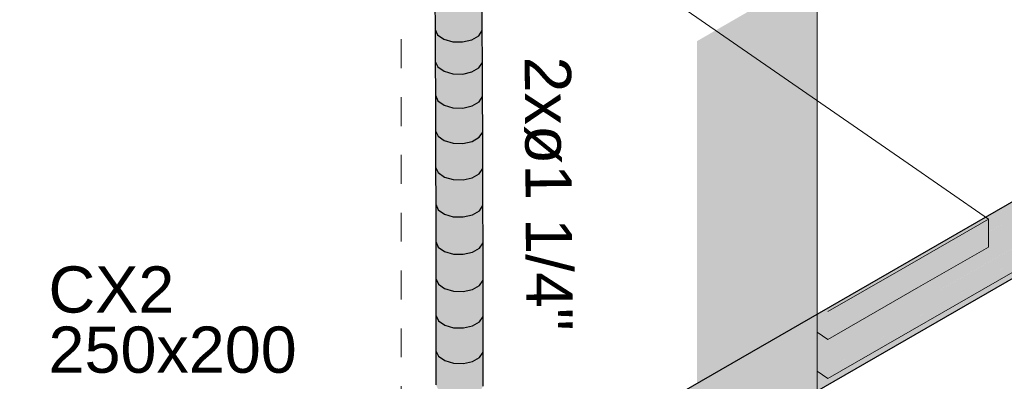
# Model space of a CAD drawing. Header units: millimetres. Extents: x 4480191 to 4481199, y -30324204 to -30323479.
# Tile 16 of 243: x 4480419.63 to 4480423.88, y -30324182.6 to -30324181.04. Entities that reach past the tile are written whole.
import ezdxf

# ---------------------------------------------------------------- set-up
doc = ezdxf.new("R2010")
doc.units = ezdxf.units.MM
doc.linetypes.add('JIS_02_1.2', pattern=[0.25, 0.125, -0.125])
doc.linetypes.add('NULL', pattern=[0])
for name, color, linetype, lineweight in [('DI-Elementos externos em corte', 9, 'Continuous', 18), ('DI-Elementos externos em vista', 9, 'Continuous', 5), ('DI-Pontilhado', 7, 'JIS_02_1.2', 9), ('EL-Condutos ARC (Direta)', 14, 'Continuous', 25), ('EL-Condutos QD (Baixa)', 54, 'Continuous', 25), ('EL-Textos conduto ARC', 7, 'Continuous', 9), ('Textos', 7, 'Continuous', 9)]:
    doc.layers.add(name, color=color, linetype=linetype, lineweight=lineweight)
doc.styles.add('ARIAL', font='arial.ttf')

msp = doc.modelspace()

# ---------------------------------------------------------------- hatches: boundary and pattern name
at = {"layer": 'DI-Elementos externos em corte', "linetype": 'Continuous'}
for points in [[(4480423.0728, -30324186.9423), (4480423.0728, -30324180.8289), (4480422.5531, -30324181.1289), (4480422.5531, -30324183.5214)], [(4480423.8118, -30324182.0188), (4480423.8118, -30324181.8982), (4480423.1189, -30324182.2982), (4480423.1189, -30324182.4188)]]:
    msp.add_hatch(color=51, dxfattribs=at).paths.add_polyline_path(points)
at = {"layer": 'EL-Condutos ARC (Direta)', "linetype": 'Continuous'}
for points in [[(4480421.4225, -30324181.0777), (4480421.4328, -30324180.9726), (4480421.4218, -30324180.949)], [(4480421.6264, -30324181.0831), (4480421.6256, -30324180.9544), (4480421.5242, -30324180.9455), (4480421.4597, -30324180.9915), (4480421.4328, -30324180.9726), (4480421.4225, -30324181.0777), (4480421.4335, -30324181.1013), (4480421.4604, -30324181.1202), (4480421.4984, -30324181.1312), (4480421.541, -30324181.1323), (4480421.5809, -30324181.1234), (4480421.6111, -30324181.106)], [(4480421.4225, -30324181.078), (4480421.4233, -30324181.2149), (4480421.4335, -30324181.1013)], [(4480421.627, -30324181.2217), (4480421.6264, -30324181.0831), (4480421.525, -30324181.0742), (4480421.4335, -30324181.1013), (4480421.4232, -30324181.2162), (4480421.4342, -30324181.2399), (4480421.461, -30324181.2588), (4480421.4991, -30324181.2698), (4480421.5417, -30324181.271), (4480421.5815, -30324181.2621), (4480421.6117, -30324181.2447)], [(4480421.4237, -30324181.3629), (4480421.4342, -30324181.2399), (4480421.4232, -30324181.2162)], [(4480421.6276, -30324181.3685), (4480421.627, -30324181.2218), (4480421.5256, -30324181.2128), (4480421.461, -30324181.2588), (4480421.4342, -30324181.2399), (4480421.4237, -30324181.3629), (4480421.4348, -30324181.3866), (4480421.4617, -30324181.4056), (4480421.4997, -30324181.4166), (4480421.5423, -30324181.4178), (4480421.5821, -30324181.4089), (4480421.6123, -30324181.3914)], [(4480421.4243, -30324181.5159), (4480421.4348, -30324181.3865), (4480421.4237, -30324181.3629)], [(4480421.4353, -30324181.5396), (4480421.4622, -30324181.5586), (4480421.5002, -30324181.5697), (4480421.5428, -30324181.5708), (4480421.5827, -30324181.562), (4480421.6128, -30324181.5445), (4480421.6276, -30324181.3685), (4480421.5262, -30324181.3595), (4480421.4617, -30324181.4056), (4480421.4348, -30324181.3865), (4480421.4243, -30324181.5159)], [(4480421.6281, -30324181.5216), (4480421.6276, -30324181.3685), (4480421.6128, -30324181.5445)], [(4480421.6286, -30324181.6792), (4480421.6281, -30324181.5216), (4480421.5268, -30324181.5126), (4480421.4622, -30324181.5586), (4480421.4353, -30324181.5396), (4480421.4243, -30324181.5159), (4480421.4247, -30324181.6735), (4480421.4358, -30324181.6972), (4480421.4626, -30324181.7162), (4480421.5007, -30324181.7273), (4480421.5433, -30324181.7285), (4480421.5831, -30324181.7196), (4480421.6133, -30324181.7022)], [(4480421.629, -30324181.8396), (4480421.6286, -30324181.6793), (4480421.5272, -30324181.6702), (4480421.4626, -30324181.7162), (4480421.4358, -30324181.6972), (4480421.4247, -30324181.6735), (4480421.4251, -30324181.8338), (4480421.4362, -30324181.8575), (4480421.4631, -30324181.8766), (4480421.5011, -30324181.8877), (4480421.5437, -30324181.8889), (4480421.5835, -30324181.88), (4480421.6137, -30324181.8626)], [(4480421.6294, -30324182.001), (4480421.629, -30324181.8396), (4480421.5276, -30324181.8305), (4480421.4631, -30324181.8766), (4480421.4362, -30324181.8575), (4480421.4251, -30324181.8338), (4480421.4255, -30324181.9951), (4480421.4365, -30324182.0189), (4480421.4634, -30324182.0379), (4480421.5014, -30324182.049), (4480421.544, -30324182.0502), (4480421.5839, -30324182.0414), (4480421.6141, -30324182.0239)], [(4480421.6297, -30324182.1615), (4480421.6294, -30324182.001), (4480421.528, -30324181.9919), (4480421.4634, -30324182.0379), (4480421.4365, -30324182.0188), (4480421.4255, -30324181.9951), (4480421.4258, -30324182.1556), (4480421.4369, -30324182.1794), (4480421.4637, -30324182.1985), (4480421.5017, -30324182.2096), (4480421.5443, -30324182.2108), (4480421.5842, -30324182.2019), (4480421.6144, -30324182.1845)], [(4480421.6299, -30324182.3195), (4480421.6297, -30324182.1616), (4480421.5283, -30324182.1524), (4480421.4637, -30324182.1985), (4480421.4369, -30324182.1794), (4480421.4258, -30324182.1556), (4480421.4261, -30324182.3136), (4480421.4371, -30324182.3373), (4480421.464, -30324182.3564), (4480421.502, -30324182.3675), (4480421.5446, -30324182.3688), (4480421.5844, -30324182.3599), (4480421.6146, -30324182.3425)], [(4480421.6301, -30324182.4731), (4480421.6299, -30324182.3195), (4480421.5285, -30324182.3104), (4480421.464, -30324182.3564), (4480421.4371, -30324182.3373), (4480421.4261, -30324182.3135), (4480421.4263, -30324182.4671), (4480421.4373, -30324182.4909), (4480421.4642, -30324182.51), (4480421.5022, -30324182.5211), (4480421.5448, -30324182.5223), (4480421.5847, -30324182.5135), (4480421.6148, -30324182.4961)], [(4480421.6303, -30324182.6205), (4480421.6301, -30324182.4731), (4480421.5288, -30324182.4639), (4480421.4642, -30324182.51), (4480421.4373, -30324182.4909), (4480421.4263, -30324182.4671), (4480421.4264, -30324182.6145), (4480421.4375, -30324182.6383), (4480421.4643, -30324182.6574), (4480421.5024, -30324182.6685), (4480421.545, -30324182.6698), (4480421.5848, -30324182.6609), (4480421.615, -30324182.6435)]]:
    msp.add_hatch(color=31, dxfattribs=at).paths.add_polyline_path(points)
at = {"layer": 'EL-Condutos QD (Baixa)', "linetype": 'Continuous'}
for points in [[(4480428.7412, -30324179.0464), (4480434.0163, -30324176.0008), (4480421.7252, -30324183.0869)], [(4480434.0354, -30324176.0009), (4480434.0295, -30324176.0108), (4480434.0079, -30324176.0231), (4480434.0321, -30324175.9994), (4480421.762, -30324183.0836), (4480433.4785, -30324176.3474), (4480433.8784, -30324176.1219), (4480433.8888, -30324176.1115), (4480433.9099, -30324176.1017), (4480433.9147, -30324176.0966), (4480433.8888, -30324176.1115), (4480433.8853, -30324176.118), (4480433.4785, -30324176.3474), (4480421.762, -30324183.0836), (4480434.0379, -30324176.0396), (4480434.0479, -30324176.0285), (4480434.0364, -30324176.0328), (4480434.0529, -30324176.0089)], [(4480434.0321, -30324175.9994), (4480422.0355, -30324182.9082), (4480422.0363, -30324182.9252)], [(4480433.9953, -30324176.0027), (4480422.0355, -30324182.9077), (4480422.0355, -30324182.908), (4480433.9834, -30324176.0198)], [(4480434.0702, -30324176.2909), (4480434.0702, -30324176.0398), (4480434.0585, -30324176.0331), (4480434.0345, -30324176.0548), (4480434.0543, -30324176.0306), (4480433.8784, -30324176.1312), (4480422.0384, -30324182.9677), (4480421.8042, -30324183.1029), (4480422.2675, -30324182.8377), (4480421.8057, -30324183.1043), (4480433.8784, -30324176.1925), (4480422.0397, -30324183.0287), (4480422.0397, -30324183.098), (4480433.8784, -30324176.2615), (4480422.0397, -30324183.098), (4480421.8762, -30324183.1924), (4480433.8678, -30324176.3323), (4480433.8686, -30324176.3325), (4480433.9852, -30324176.2652), (4480433.8678, -30324176.3323), (4480421.8935, -30324183.2472), (4480433.3831, -30324176.6596), (4480421.8935, -30324183.2963), (4480433.7755, -30324176.4603), (4480421.8762, -30324183.3311), (4480433.7863, -30324176.4548), (4480433.7856, -30324176.4549)], [(4480433.8784, -30324176.1312), (4480422.0364, -30324182.9261), (4480422.0384, -30324182.9677)], [(4480422.0413, -30324183.0278), (4480433.8784, -30324176.1925), (4480422.0397, -30324182.9704)], [(4480433.8678, -30324176.3323), (4480422.0397, -30324183.0989), (4480422.0397, -30324183.1628)], [(4480433.7755, -30324176.4603), (4480422.0397, -30324183.2122), (4480422.0397, -30324183.2367)], [(4480433.3831, -30324176.6596), (4480422.0397, -30324183.1634), (4480422.0397, -30324183.2119)]]:
    msp.add_hatch(color=31, dxfattribs=at).paths.add_polyline_path(points)

# ---------------------------------------------------------------- linework, layer by layer
at = {"layer": 'DI-Elementos externos em corte'}
for p, q in [((4480423.1189, -30324182.5877), (4480426.2233, -30324180.7954)), ((4480423.0728, -30324181.3862), (4480423.0728, -30324180.8289)), ((4480423.0728, -30324181.8608), (4480423.0728, -30324181.3862)), ((4480423.0728, -30324182.3248), (4480423.0728, -30324181.8608)), ((4480423.8118, -30324181.8982), (4480423.4343, -30324182.1161)), ((4480423.8118, -30324181.9639), (4480423.8118, -30324181.8982)), ((4480423.8118, -30324182.0188), (4480423.8118, -30324181.9639)), ((4480423.5105, -30324182.1927), (4480423.8118, -30324182.0188)), ((4480423.4343, -30324182.1161), (4480423.1189, -30324182.2982)), ((4480423.1189, -30324182.4188), (4480423.5105, -30324182.1927)), ((4480423.0728, -30324182.3868), (4480423.0728, -30324182.3248)), ((4480423.0728, -30324182.5557), (4480423.0728, -30324182.3868)), ((4480423.0728, -30324182.6883), (4480423.0728, -30324182.5557))]:
    msp.add_line(p, q, dxfattribs=at)
at = {"layer": 'DI-Elementos externos em vista'}
for p, q in [((4480423.4464, -30324181.6451), (4480418.2467, -30324178.0426)), ((4480423.8118, -30324181.8982), (4480423.4464, -30324181.6451)), ((4480423.4343, -30324182.1161), (4480423.8118, -30324181.8982)), ((4480423.1189, -30324182.2982), (4480423.4343, -30324182.1161)), ((4480423.0728, -30324182.3868), (4480423.1189, -30324182.4188)), ((4480423.0728, -30324182.5557), (4480423.1189, -30324182.5877))]:
    msp.add_line(p, q, dxfattribs=at)
at = {"layer": 'DI-Pontilhado'}
msp.add_line((4480421.2764, -30324179.6206), (4480421.2764, -30324186.0206), dxfattribs=at)
at = {"layer": 'EL-Condutos ARC (Direta)'}
for p, q in [((4480421.4218, -30324180.9494), (4480421.4225, -30324181.0777)), ((4480421.6264, -30324181.0831), (4480421.6256, -30324180.9544)), ((4480421.4225, -30324181.0776), (4480421.4225, -30324181.078)), ((4480421.4225, -30324181.0777), (4480421.4335, -30324181.1013)), ((4480421.4225, -30324181.078), (4480421.4232, -30324181.2162)), ((4480421.4335, -30324181.1013), (4480421.4604, -30324181.1202)), ((4480421.5809, -30324181.1234), (4480421.6111, -30324181.106)), ((4480421.6111, -30324181.106), (4480421.6264, -30324181.0831)), ((4480421.627, -30324181.2217), (4480421.6264, -30324181.0831)), ((4480421.4604, -30324181.1202), (4480421.4984, -30324181.1312)), ((4480421.4984, -30324181.1312), (4480421.541, -30324181.1323)), ((4480421.541, -30324181.1323), (4480421.5809, -30324181.1234)), ((4480421.4232, -30324181.2162), (4480421.4342, -30324181.2399)), ((4480421.4232, -30324181.2162), (4480421.4232, -30324181.2165)), ((4480421.4232, -30324181.2165), (4480421.4237, -30324181.3629)), ((4480421.6117, -30324181.2447), (4480421.627, -30324181.2217)), ((4480421.6276, -30324181.3685), (4480421.627, -30324181.2218)), ((4480421.4342, -30324181.2399), (4480421.461, -30324181.2588)), ((4480421.461, -30324181.2588), (4480421.4991, -30324181.2698)), ((4480421.4991, -30324181.2698), (4480421.5417, -30324181.271)), ((4480421.5417, -30324181.271), (4480421.5815, -30324181.2621)), ((4480421.5815, -30324181.2621), (4480421.6117, -30324181.2447)), ((4480421.4237, -30324181.3629), (4480421.4348, -30324181.3866)), ((4480421.4237, -30324181.3629), (4480421.4237, -30324181.3632)), ((4480421.4237, -30324181.3632), (4480421.4243, -30324181.5159)), ((4480421.4348, -30324181.3866), (4480421.4617, -30324181.4056)), ((4480421.4617, -30324181.4056), (4480421.4997, -30324181.4166)), ((4480421.5821, -30324181.4089), (4480421.6123, -30324181.3914)), ((4480421.6123, -30324181.3914), (4480421.6276, -30324181.3685)), ((4480421.6281, -30324181.5216), (4480421.6276, -30324181.3685)), ((4480421.4997, -30324181.4166), (4480421.5423, -30324181.4178)), ((4480421.5423, -30324181.4178), (4480421.5821, -30324181.4089)), ((4480421.4243, -30324181.5159), (4480421.4353, -30324181.5396)), ((4480421.4243, -30324181.5159), (4480421.4247, -30324181.6735)), ((4480421.6128, -30324181.5445), (4480421.6281, -30324181.5216)), ((4480421.6286, -30324181.6792), (4480421.6281, -30324181.5216)), ((4480421.4353, -30324181.5396), (4480421.4622, -30324181.5586)), ((4480421.4622, -30324181.5586), (4480421.5002, -30324181.5697)), ((4480421.5002, -30324181.5697), (4480421.5428, -30324181.5708)), ((4480421.5428, -30324181.5708), (4480421.5827, -30324181.562)), ((4480421.5827, -30324181.562), (4480421.6128, -30324181.5445)), ((4480421.4247, -30324181.6735), (4480421.4358, -30324181.6972)), ((4480421.4247, -30324181.6735), (4480421.4251, -30324181.8338)), ((4480421.4358, -30324181.6972), (4480421.4626, -30324181.7162)), ((4480421.5831, -30324181.7196), (4480421.6133, -30324181.7022)), ((4480421.6133, -30324181.7022), (4480421.6286, -30324181.6792)), ((4480421.629, -30324181.8396), (4480421.6286, -30324181.6793)), ((4480421.4626, -30324181.7162), (4480421.5007, -30324181.7273)), ((4480421.5007, -30324181.7273), (4480421.5433, -30324181.7285)), ((4480421.5433, -30324181.7285), (4480421.5831, -30324181.7196)), ((4480421.4251, -30324181.8338), (4480421.4362, -30324181.8575)), ((4480421.4251, -30324181.8338), (4480421.4255, -30324181.9951)), ((4480421.4362, -30324181.8575), (4480421.4631, -30324181.8766)), ((4480421.5835, -30324181.88), (4480421.6137, -30324181.8626)), ((4480421.6137, -30324181.8626), (4480421.629, -30324181.8396)), ((4480421.6294, -30324182.001), (4480421.629, -30324181.8396)), ((4480421.4631, -30324181.8766), (4480421.5011, -30324181.8877)), ((4480421.5011, -30324181.8877), (4480421.5437, -30324181.8889)), ((4480421.5437, -30324181.8889), (4480421.5835, -30324181.88)), ((4480421.4255, -30324181.9951), (4480421.4365, -30324182.0189)), ((4480421.4255, -30324181.9951), (4480421.4258, -30324182.1556)), ((4480421.6141, -30324182.0239), (4480421.6294, -30324182.001)), ((4480421.6297, -30324182.1615), (4480421.6294, -30324182.001)), ((4480421.4365, -30324182.0189), (4480421.4634, -30324182.0379)), ((4480421.4634, -30324182.0379), (4480421.5014, -30324182.049)), ((4480421.544, -30324182.0502), (4480421.5839, -30324182.0414)), ((4480421.5839, -30324182.0414), (4480421.6141, -30324182.0239)), ((4480421.5014, -30324182.049), (4480421.544, -30324182.0502)), ((4480421.4258, -30324182.1556), (4480421.4369, -30324182.1794)), ((4480421.4258, -30324182.1556), (4480421.4261, -30324182.3136)), ((4480421.6144, -30324182.1845), (4480421.6297, -30324182.1615)), ((4480421.6299, -30324182.3195), (4480421.6297, -30324182.1616)), ((4480421.4369, -30324182.1794), (4480421.4637, -30324182.1985)), ((4480421.4637, -30324182.1985), (4480421.5017, -30324182.2096)), ((4480421.5017, -30324182.2096), (4480421.5443, -30324182.2108)), ((4480421.5443, -30324182.2108), (4480421.5842, -30324182.2019)), ((4480421.5842, -30324182.2019), (4480421.6144, -30324182.1845)), ((4480421.4261, -30324182.3135), (4480421.4263, -30324182.4671)), ((4480421.4261, -30324182.3136), (4480421.4371, -30324182.3373)), ((4480421.4371, -30324182.3373), (4480421.464, -30324182.3564)), ((4480421.6146, -30324182.3425), (4480421.6299, -30324182.3195)), ((4480421.6301, -30324182.4731), (4480421.6299, -30324182.3195)), ((4480421.464, -30324182.3564), (4480421.502, -30324182.3675)), ((4480421.502, -30324182.3675), (4480421.5446, -30324182.3688)), ((4480421.5446, -30324182.3688), (4480421.5844, -30324182.3599)), ((4480421.5844, -30324182.3599), (4480421.6146, -30324182.3425)), ((4480421.4263, -30324182.4671), (4480421.4373, -30324182.4909)), ((4480421.4263, -30324182.4671), (4480421.4264, -30324182.6145)), ((4480421.4373, -30324182.4909), (4480421.4642, -30324182.51)), ((4480421.4642, -30324182.51), (4480421.5022, -30324182.5211)), ((4480421.5847, -30324182.5135), (4480421.6148, -30324182.4961)), ((4480421.6148, -30324182.4961), (4480421.6301, -30324182.4731)), ((4480421.6303, -30324182.6205), (4480421.6301, -30324182.4731)), ((4480421.5022, -30324182.5211), (4480421.5448, -30324182.5223)), ((4480421.5448, -30324182.5223), (4480421.5847, -30324182.5135))]:
    msp.add_line(p, q, dxfattribs=at)
at = {"layer": 'EL-Condutos QD (Baixa)'}
for p, q in [((4480433.8784, -30324176.0702), (4480422.0355, -30324182.9077)), ((4480421.8762, -30324183.3311), (4480433.7863, -30324176.4548))]:
    msp.add_line(p, q, dxfattribs=at)

# ---------------------------------------------------------------- texts
at = {"layer": 'EL-Textos conduto ARC', "linetype": 'NULL', "insert": (4480421.8077, -30324181.7888), "char_height": 0.2, "width": 2.372561, "attachment_point": 8, "rotation": 270.3616, "line_spacing_factor": 0.6, "style": 'ARIAL'}
msp.add_mtext('2xø1 1/4"', dxfattribs=at)
at = {"layer": 'Textos', "linetype": 'NULL', "char_height": 0.2, "attachment_point": 7, "line_spacing_factor": 0.6, "style": 'ARIAL'}
for s, insert, width in [('CX2', (4480419.7532, -30324182.3053), 1.087195), ('250x200', (4480419.7532, -30324182.5653), 2.143598)]:
    msp.add_mtext(s, dxfattribs=dict(at, insert=insert, width=width))

doc.saveas('drawing.dxf')
